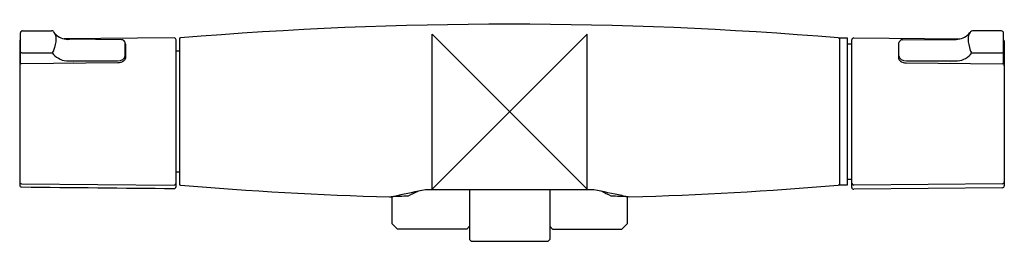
# Model space of a CAD drawing. Header units: millimetres. Extents: x -126 to 128, y -34 to 24.
import ezdxf

# ---------------------------------------------------------------- set-up
doc = ezdxf.new("R2010")
doc.units = ezdxf.units.MM
doc.header["$MEASUREMENT"] = 0
doc.layers.add('ORIGIN', color=6, linetype='Continuous')
doc.layers.add('PLANNING', color=1, linetype='Continuous')

# ---------------------------------------------------------------- blocks, each defined once
blk = doc.blocks.new('241200_f')
at = {"layer": 'ORIGIN'}
blk.add_lwpolyline([(20, 20), (-20, -20), (-20, 20), (20, -20), (20, 20)], dxfattribs=at)
at = {"layer": 'PLANNING'}
for p, q in [((-126.1, 12.24), (-126.1, 20.35)), ((-125.6, 20.83), (-118.14, 20.83)), ((-117.62, 20.63), (-117.48, 20.44)), ((118.84, 20.62), (118.69, 20.44)), ((126.81, 20.82), (119.35, 20.82)), ((127.31, 12.24), (127.31, 20.34)), ((-126.3, 18.16), (-126.3, -18.97)), ((-86.5, 19), (-114.8, 18.75)), ((-100.02, 18.55), (-113.5, 18.65)), ((-86, -19.37), (-86, 18.51)), ((-85, 19), (-84.85, 19.01)), ((-85, -19), (-85, 19)), ((84.71, 19.02), (85, 19)), ((85, 19), (85, -19)), ((88.21, -19.57), (88.21, 18.5)), ((88.72, 18.99), (116.05, 18.75)), ((101.24, 18.54), (114.72, 18.64)), ((127.51, 18.15), (127.51, -19.17)), ((-117.55, 15.79), (-117.61, 15.61)), ((-99.1, 14.35), (-99.1, 17.7)), ((-99, 17.39), (-99, 13.89)), ((-86, 15.65), (-85, 15.65)), ((87.2, 17.5), (88.21, 17.5)), ((100.21, 17.39), (100.21, 13.89)), ((100.31, 13.52), (100.31, 17.7)), ((118.76, 15.78), (118.82, 15.6)), ((-125.73, 15.17), (-117.97, 15.16)), ((-114.27, 13.06), (-101.1, 13.06)), ((-99.1, 13.53), (-99.1, 14.35)), ((102.31, 13.06), (115.49, 13.06)), ((119.18, 15.15), (126.95, 15.16)), ((-126.3, 12.35), (-126.31, 12.2)), ((-101.01, 12.54), (-125.8, 12.35)), ((-112.38, 12.49), (-112.43, 12.45)), ((102.22, 12.54), (127.02, 12.34)), ((113.6, 12.48), (113.64, 12.44)), ((127.52, 12.35), (127.52, 12.19)), ((-85, -15.65), (-86, -15.65)), ((88.21, -17.5), (87.2, -17.5)), ((-125.81, -18.64), (-86.5, -18.98)), ((-84.85, -19.01), (-85, -19)), ((21.72, -20.2), (-21.72, -20.2)), ((-10.32, -20.2), (-10.32, -33)), ((10.33, -20.2), (10.33, -33)), ((85, -19), (84.71, -19.02)), ((127.02, -18.65), (88.72, -18.99)), ((127.02, -19.67), (88.72, -20.07)), ((-30.32, -28.95), (-30.32, -21.97)), ((30.33, -21.97), (30.33, -28.95)), ((-28.92, -30.35), (-30.32, -28.95)), ((-11.07, -30.35), (-28.92, -30.35)), ((-10.32, -29.6), (-11.07, -30.35)), ((10.33, -29.6), (11.08, -30.35)), ((11.08, -30.35), (28.93, -30.35)), ((-9.82, -33.5), (-10.32, -33.01)), ((9.82, -33.5), (-9.82, -33.5)), ((10.32, -33), (9.82, -33.5))]:
    blk.add_line(p, q, dxfattribs=at)
blk.add_lwpolyline([(87, -19), (85, -19)], dxfattribs=at)
for centre, radius, start, end in [((-125.61, 20.34), 0.489, 88.7096, 178.6486), ((-118.06, 20.26), 0.575, 40.2768, 98.0188), ((-113.83, 23.25), 4.61, 217.99, 263.5782), ((0, -998.98), 1021.52, 85.24304, 94.7649), ((115.04, 23.25), 4.61, 276.4218, 322.01), ((119.27, 20.25), 0.575, 81.9812, 139.7232), ((126.83, 20.33), 0.489, 1.3514, 91.2904), ((-125.8, 18.16), 0.5, 126.8623, 179.999), ((-113.76, 23.9), 5.26, 263.5782, 272.7489), ((-100.21, 17.33), 1.24, 33.8095, 81.5385), ((-99.76, 17.7), 0.661, 0, 27.9868), ((-86.5, 18.5), 0.498, 1.2528, 90.5), ((88.71, 18.49), 0.498, 89.5, 178.7472), ((100.98, 17.7), 0.661, 152.0132, 180), ((101.42, 17.32), 1.24, 98.4615, 146.1905), ((114.97, 23.89), 5.26, 267.2511, 276.4218), ((127.01, 18.15), 0.5, 360, 53.1388), ((-125.76, 15.52), 0.359, 199.0372, 274.44), ((-118.42, 15.89), 0.862, 301.4427, 340.8014), ((-99.2, 17.38), 0.204, 3.5803, 59.4813), ((87.2, 17.7), 0.203, 180, 268.5294), ((100.42, 17.37), 0.204, 120.5187, 176.4197), ((119.63, 15.89), 0.862, 199.1986, 238.5573), ((126.98, 15.52), 0.359, 265.56, 340.9628), ((-113.67, 18.44), 5.4, 217.3325, 263.6195), ((114.89, 18.43), 5.4, 276.3805, 322.6675), ((-125.8, 11.84), 0.502, 90.6701, 180), ((127.01, 11.84), 0.502, 0, 89.3299), ((87.2, -17.7), 0.203, 91.4706, 180), ((-125.8, -18.14), 0.5, 179.9436, 269.5127), ((-125.8, -18.97), 0.5, 180.0924, 269.3824), ((250.5, 34889.89), 34911.38, 269.382402, 269.446904), ((-86.5, -19.37), 0.5, 269.4469, 359.999), ((-86.5, -18.48), 0.502, 270.0181, 352.1237), ((-1.11, 991.74), 1014.22, 265.2638, 268.31154), ((203.82, -1125.13), 1127.71, 101.53689, 101.91389), ((-203.28, -1122.48), 1125.01, 78.08526, 78.46306), ((0, 1011.49), 1033.99, 271.71772, 274.69912), ((88.71, -19.57), 0.5, 180, 270.5541), ((88.72, -18.48), 0.502, 187.8763, 269.9819), ((127.01, -18.15), 0.5, 270.5, 0.0218), ((127.01, -19.17), 0.5, 270.5997, 359.9768), ((-33.5, -0.31), 21.87, 276.573, 281.9139), ((-19.74, -301.46), 279.69, 91.3165, 92.2073), ((3.56, -78.56), 64.04, 115.1809, 117.6569), ((-3.49, -78.43), 63.89, 62.3417, 64.8631), ((19.69, -303.64), 281.87, 87.7993, 88.683), ((33.48, -0.4), 21.77, 258.0853, 263.4652)]:
    blk.add_arc(centre, radius, start, end, dxfattribs=at)
for points, knots in [([(-117.48, 20.44), (-117.16, 19.99), (-116.99, 19.38), (-116.99, 17.81), (-117.18, 16.87), (-117.55, 15.79)], [16.9334212, 16.9334212, 16.9334212, 16.9334212, 17.4028296, 17.4028296, 17.9027536, 17.9027536, 17.9027536, 17.9027536]), ([(118.69, 20.44), (118.37, 19.98), (118.21, 19.37), (118.21, 17.81), (118.39, 16.86), (118.76, 15.78)], [16.9334212, 16.9334212, 16.9334212, 16.9334212, 17.4028296, 17.4028296, 17.9027536, 17.9027536, 17.9027536, 17.9027536]), ([(-99, 13.89), (-99, 13.83), (-99.03, 13.67), (-99.18, 13.36), (-99.69, 12.83), (-100.44, 12.55), (-101.01, 12.54)], [3.5, 3.5, 3.5, 3.5, 3.983755, 4.545448, 5.206507, 6.887337, 6.887337, 6.887337, 6.887337]), ([(100.21, 13.89), (100.21, 13.82), (100.24, 13.66), (100.4, 13.35), (100.9, 12.82), (101.66, 12.54), (102.22, 12.54)], [3.5, 3.5, 3.5, 3.5, 3.983755, 4.545448, 5.206507, 6.887337, 6.887337, 6.887337, 6.887337])]:
    blk.add_open_spline(points, degree=3, knots=knots, dxfattribs=at)
for points, degree in [([(85, 19), (86, 19), (87, 19)], 2), ([(87, 19), (87, 0), (87, -19)], 2), ([(-101.1, 13.06), (-100, 13.06), (-99.1, 13.69), (-99.1, 14.35)], 3), ([(100.31, 14.35), (100.31, 13.68), (101.21, 13.06), (102.31, 13.06)], 3), ([(28.93, -30.35), (29.63, -29.65), (30.33, -28.95)], 2)]:
    blk.add_open_spline(points, degree=degree, dxfattribs=at)

msp = doc.modelspace()

# ---------------------------------------------------------------- block references
msp.add_blockref('241200_f', (0, 0))

doc.saveas('drawing.dxf')
